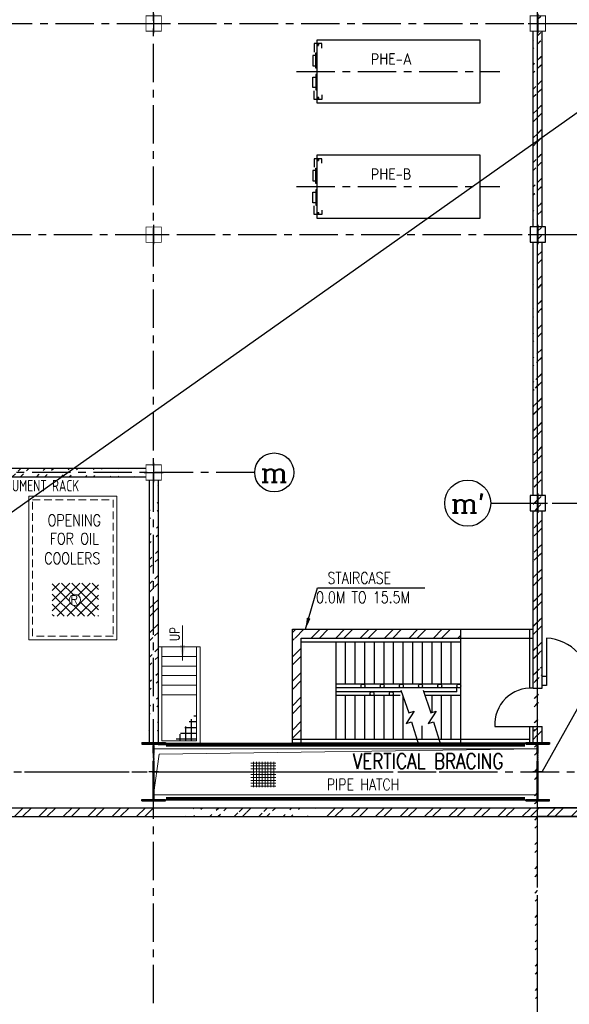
# Model space of a CAD drawing. Extents: x 18893 to 3351893, y -610358 to 406739.
# Tile 8 of 256: x 118543 to 132857, y 98213 to 123874. Entities that reach past the tile are written whole.
import ezdxf
from ezdxf.enums import TextEntityAlignment as Align

# ---------------------------------------------------------------- set-up
doc = ezdxf.new("R2010")
doc.units = 0
doc.header["$LTSCALE"] = 800
doc.header["$MEASUREMENT"] = 0
for name, pattern in [('CENTER', [2, 1.25, -0.25, 0.25, -0.25]), ('CENTER2', [1.125, 0.75, -0.125, 0.125, -0.125]), ('DASHDOT', [1, 0.5, -0.25, 0, -0.25]), ('HIDDEN', [0.375, 0.25, -0.125])]:
    doc.linetypes.add(name, pattern=pattern)
doc.layers.get('0').update_dxf_attribs({"linetype": 'CONTINUOUS'})
for name, color, linetype in [('0-7-COL', 2, 'CENTER'), ('Aux_col', 7, 'CONTINUOUS'), ('CCW PIPING', 6, 'CONTINUOUS'), ('CEN', 2, 'CENTER'), ('COL', 1, 'CENTER'), ('EQP', 1, 'CONTINUOUS'), ('FORMAT', 7, 'CONTINUOUS'), ('GRID', 8, 'CENTER'), ('GT_5', 4, 'CONTINUOUS'), ('HATCH', 9, 'CONTINUOUS'), ('STR', 2, 'CONTINUOUS'), ('WALL', 6, 'CONTINUOUS')]:
    doc.layers.add(name, color=color, linetype=linetype)
for name, color, linetype, lineweight in [('DIM', 4, 'CONTINUOUS', 13), ('M_BASE', 4, 'CONTINUOUS', 15), ('Opening', 30, 'CONTINUOUS', 15), ('T', 3, 'CONTINUOUS', 15), ('TEXT', 3, 'CONTINUOUS', 15)]:
    doc.layers.add(name, color=color, linetype=linetype, lineweight=lineweight)
doc.styles.add('D1', font='ROMAND')
doc.styles.add('ROMANC', font='romanc')
doc.styles.add('ROMANS', font='ISO9.shx', dxfattribs={"width": 0.8})
doc.styles.add('S3', font='ROMANS1.SHX', dxfattribs={"width": 0.8})
doc.styles.get("Standard").update_dxf_attribs({"font": 'ISO9'})
doc.dimstyles.get("Standard").update_dxf_attribs({"dimtxt": 0.18, "dimasz": 0.18, "dimexe": 0.18, "dimexo": 0.0625, "dimgap": 0.09, "dimtad": 0, "dimtih": 1, "dimtoh": 1, "dimdec": 4, "dimzin": 0, "dimdsep": 46, "dimtxsty": 'Standard', "dimcen": 0.09, "dimadec": 0, "dimazin": 0, "dimtfac": 1, "dimtdec": 4, "dimtofl": 0, "dimtmove": 0, "dimatfit": 3, "dimfxl": 0, "dimtolj": 1, "dimtzin": 0, "dimarcsym": 0})
pattern_1 = [(45, (46410.7, 10109.23), (-318.198, 318.198), []), (45, (46622.83, 10109.23), (-318.198, 318.198), [])]
pattern_2 = [(45, (46151.93, 5752.2), (-318.198, 318.198), []), (45, (46364.06, 5752.2), (-318.198, 318.198), [])]
pattern_3 = [(45, (46151.93, 5752.2), (-318.198, 318.198), []), (45, (46364.06, 5752.2), (-318.198, 318.198), [])]

# ---------------------------------------------------------------- blocks, each defined once
blk = doc.blocks.new('A$C5C0C65E7')
for p, q in [((-125, 0), (125, 0)), ((0, 125), (0, -125))]:
    blk.add_line(p, q)
at = {"const_width": 10, "flags": 128}
blk.add_lwpolyline([(-100, -100), (100, -100), (100, 100), (-100, 100)], close=True, dxfattribs=at)
blk = doc.blocks.new('A$C72AF697D')
at = {"xscale": 2, "yscale": 2, "zscale": 2}
blk.add_blockref('A$C5C0C65E7', (0, 0), dxfattribs=at)
blk = doc.blocks.new('*X38')
at = {"layer": 'STR', "color": 0}
for p, q in [((73943, 111200), (74120, 111200)), ((73986, 110772), (73986, 111302)), ((74136, 110772), (74136, 111188)), ((73943, 111050), (74316, 111050)), ((73943, 110900), (74513, 110900)), ((74286, 110772), (74286, 111073)), ((74436, 110772), (74436, 110959)), ((74586, 110772), (74586, 110844))]:
    blk.add_line(p, q, dxfattribs=at)
blk = doc.blocks.new('A$C41E52089')
at = {"layer": 'COL'}
h = blk.add_hatch(dxfattribs=at)
h.set_pattern_fill('ANSI31', color=256, scale=100, style=0)
h.paths.add_polyline_path([(310, -720), (0, -720), (0, -760), (310, -760)])
h.paths.add_polyline_path([(0, -720), (-310, -720), (-310, -760), (0, -760)])
h.paths.add_polyline_path([(0, 0), (-13, 0), (-13, -720), (0, -720)])
h.paths.add_polyline_path([(0, 720), (-13, 720), (-13, 0), (0, 0)])
h.paths.add_polyline_path([(12, 0), (0, 0), (0, -720), (12, -720)])
h.paths.add_polyline_path([(12, 720), (0, 720), (0, 0), (12, 0)])
h.paths.add_polyline_path([(310, 760), (0, 760), (0, 720), (12, 720), (310, 720)])
h.paths.add_polyline_path([(0, 760), (-310, 760), (-310, 720), (0, 720)])
at = {"layer": 'COL', "color": 2}
for p, q in [((0, -800), (0, 800)), ((123, 0), (-123, 0))]:
    blk.add_line(p, q, dxfattribs=at)
at = {"layer": 'COL'}
for p, q in [((-310, 760), (310, 760)), ((-310, 760), (-310, 720)), ((-310, 720), (310, 720)), ((-13, -720), (-13, 720)), ((12, -720), (12, 720)), ((310, 760), (310, 720)), ((-310, -720), (310, -720)), ((-310, -760), (-310, -720)), ((-310, -760), (310, -760)), ((310, -760), (310, -720))]:
    blk.add_line(p, q, dxfattribs=at)
blk = doc.blocks.new('A$C74C27F33')
for p, q in [((-1100, 2550), (-1100, 0)), ((-1100, 2550), (0, 2550)), ((-1000, 100), (-1000, 2550)), ((-100, 2550), (-100, 100)), ((0, 2550), (0, 0)), ((-1000, 2300), (-100, 2300)), ((-1000, 2050), (-100, 2050)), ((-1000, 1800), (-100, 1800)), ((-1000, 1550), (-100, 1550)), ((-1000, 1300), (-100, 1300)), ((0, 0), (-1100, 0)), ((-100, 100), (-1000, 100))]:
    blk.add_line(p, q)
at = {"linetype": 'Continuous', "rotation": 90}
blk.add_blockref('*X38', (110672, -73843), dxfattribs=at)
at = {"style": 'S3', "width": 0.8}
blk.add_text('UP', height=250, rotation=90, dxfattribs=at).set_placement((-543, 2883), align=Align.CENTER)
blk.add_leader([(-462, 2195), (-462, 3111)], dimstyle='Standard', override={"dimscale": 100, "dimtxt": 4, "dimasz": 4, "dimexe": 0, "dimexo": 0, "dimgap": 1, "dimtad": 0, "dimtih": 0, "dimtoh": 0, "dimdec": 0, "dimtxsty": 'ROMANS', "dimcen": 0, "dimclrd": 256, "dimclre": 256, "dimclrt": 256, "dimtdec": 0, "dimtix": 1, "dimtofl": 1, "dimtmove": 2})

msp = doc.modelspace()

# ---------------------------------------------------------------- hatches: boundary and pattern name
at = {"layer": 'HATCH'}
h = msp.add_hatch(dxfattribs=at)
h.set_pattern_fill('ANSI32', color=256, scale=1200, style=0)
h.set_pattern_definition(pattern_2)
edge = h.paths.add_edge_path()
edge.add_line((131916.71, 108973.93), (131916.71, 112573.93))
edge.add_line((132031.71, 84763.85), (132031.71, 155069.09))
edge.add_line((132146.71, 108973.93), (132146.71, 112573.93))
h = msp.add_hatch(dxfattribs=at)
h.set_pattern_fill('ANSI32', color=256, scale=1200, style=0)
h.set_pattern_definition(pattern_2)
edge = h.paths.add_edge_path()
edge.add_line((131916.71, 112973.93), (131916.71, 118072.81))
edge.add_line((132031.71, 84763.85), (132031.71, 155069.09))
edge.add_line((132146.71, 112973.93), (132146.71, 118072.81))
h = msp.add_hatch(dxfattribs=at)
h.set_pattern_fill('ANSI32', color=256, scale=1200, style=0)
h.set_pattern_definition(pattern_2)
edge = h.paths.add_edge_path()
edge.add_line((132146.71, 118472.81), (132146.71, 123573.93))
edge.add_line((131916.71, 118472.81), (131916.71, 123573.93))
h = msp.add_hatch(dxfattribs=at)
h.set_pattern_fill('ANSI32', color=256, scale=1200, style=0)
h.set_pattern_definition(pattern_3)
edge = h.paths.add_edge_path()
edge.add_line((132146.71, 118573.93), (132146.71, 123473.93))
edge.add_line((131916.71, 118573.93), (131916.71, 123473.93))
h = msp.add_hatch(dxfattribs=at)
h.set_pattern_fill('ANSI32', color=256, scale=1200, style=0)
h.set_pattern_definition(pattern_3)
edge = h.paths.add_edge_path()
edge.add_line((131916.71, 113073.93), (131916.71, 117973.93))
edge.add_line((132031.71, 97941.66), (132031.71, 105455.42))
edge.add_line((132146.71, 113073.93), (132146.71, 117973.93))
h = msp.add_hatch(dxfattribs=at)
h.set_pattern_fill('ANSI32', color=256, scale=1200, style=0)
h.set_pattern_definition(pattern_1)
edge = h.paths.add_edge_path()
edge.add_line((112231.71, 112188.93), (121831.71, 112188.93))
edge.add_line((112231.71, 111958.93), (121831.71, 111958.93))
h = msp.add_hatch(dxfattribs=at)
h.set_pattern_fill('ANSI32', color=256, scale=1200, style=0)
h.set_pattern_definition(pattern_1)
edge = h.paths.add_edge_path()
edge.add_line((122146.71, 111873.93), (122146.71, 105023.93))
edge.add_line((121916.71, 111873.93), (121916.71, 105023.93))
h = msp.add_hatch(dxfattribs=at)
h.set_pattern_fill('ANSI32', color=256, scale=1200, style=0)
h.set_pattern_definition(pattern_3)
edge = h.paths.add_edge_path()
edge.add_line((131916.71, 109073.93), (131916.71, 111073.93))
edge.add_line((132031.71, 97941.66), (132031.71, 105455.42))
edge.add_line((132146.71, 109073.93), (132146.71, 111073.93))
h = msp.add_hatch(dxfattribs=at)
h.set_pattern_fill('ANSI32', color=256, scale=1200, style=0)
h.set_pattern_definition(pattern_3)
edge = h.paths.add_edge_path()
edge.add_line((132146.71, 106455.8), (132146.71, 109386.74))
edge.add_line((131916.71, 106455.42), (131916.71, 109314.79))
h = msp.add_hatch(dxfattribs=at)
h.set_pattern_fill('ANSI32', color=256, scale=1200, style=0)
h.set_pattern_definition(pattern_2)
edge = h.paths.add_edge_path()
edge.add_line((132146.71, 107455.42), (132146.71, 108573.93))
edge.add_line((131916.71, 107455.42), (131916.71, 108573.93))
h = msp.add_hatch(dxfattribs=at)
h.set_pattern_fill('ANSI32', color=256, scale=1200, style=0)
h.set_pattern_definition([(45, (37722.15, 21252.14), (-318.198, 318.198), []), (45, (37934.3, 21252.14), (-318.198, 318.198), [])])
h.paths.add_polyline_path([(125647.74, 107988.93), (130031.71, 107988.93), (130031.71, 107758.93), (125647.74, 107758.93)])
h.paths.add_polyline_path([(125647.74, 107748.06), (125877.74, 107748.06), (125877.74, 105023.93), (125647.74, 105023.93)])
h = msp.add_hatch(dxfattribs=at)
h.set_pattern_fill('ANSI32', color=256, scale=1200, style=0)
h.set_pattern_definition([(45, (46151.93, 4292.14), (-318.198, 318.198), []), (45, (46364.06, 4292.14), (-318.198, 318.198), [])])
edge = h.paths.add_edge_path()
edge.add_line((132146.71, 104995.35), (132146.71, 105455.42))
edge.add_line((131916.71, 105023.93), (131916.71, 105455.42))
h = msp.add_hatch(dxfattribs=at)
h.set_pattern_fill('ANSI32', color=256, scale=1200, style=0)
h.set_pattern_definition(pattern_1)
h.paths.add_polyline_path([(87969.21, 103333.93), (82031.71, 103333.93), (82031.71, 103103.93), (87969.21, 103103.93)])
h.paths.add_polyline_path([(92031.71, 103333.93), (88199.21, 103333.93), (88199.21, 103103.93), (92031.71, 103103.93)])
h.paths.add_polyline_path([(102031.71, 103333.93), (92031.71, 103333.93), (92031.71, 103103.93), (102031.71, 103103.93)])
h.paths.add_polyline_path([(112031.71, 103333.93), (102031.71, 103333.93), (102031.71, 103103.93), (112031.71, 103103.93)])
h.paths.add_polyline_path([(122031.71, 103333.93), (112031.71, 103333.93), (112031.71, 103103.93), (122031.71, 103103.93)])
h = msp.add_hatch(dxfattribs=at)
h.set_pattern_fill('ANSI32', color=256, scale=1200, style=0)
h.set_pattern_definition(pattern_1)
edge = h.paths.add_edge_path()
edge.add_line((122631.71, 103103.93), (126356.71, 103103.93))
edge.add_line((122631.71, 103333.93), (126478.22, 103333.93))
h = msp.add_hatch(dxfattribs=at)
h.set_pattern_fill('ANSI32', color=256, scale=1200, style=0)
h.set_pattern_definition([(45, (46910.7, 10109.23), (-318.198, 318.198), []), (45, (47122.83, 10109.23), (-318.198, 318.198), [])])
h.paths.add_polyline_path([(144009.43, 103333.93), (126478.22, 103333.93), (126478.22, 103103.93), (143621.02, 103103.77), (143621.02, 103103.93), (143621.09, 103103.77), (144009.35, 103103.78)])
edge = h.paths.add_edge_path()
edge.add_arc((147498.12, 103281.88), 949.38, 349.191976, 363.141446)
edge.add_line((148446.07, 103333.91), (153586.97, 103333.88))
edge.add_line((153586.97, 103333.88), (153356.71, 103103.93))
edge.add_line((153356.71, 103103.93), (148430.65, 103103.85))
h.paths.add_polyline_path([(147446.07, 103103.84), (147446.07, 103333.91), (144009.43, 103333.93), (144009.35, 103103.78)])
h = msp.add_hatch(dxfattribs=at)
h.set_pattern_fill('ANSI32', color=256, scale=1200, style=0)
h.set_pattern_definition([(45, (47651.93, 5752.2), (-318.198, 318.198), []), (45, (47864.06, 5752.2), (-318.198, 318.198), [])])
edge = h.paths.add_edge_path()
edge.add_line((153586.71, 103103.93), (132031.71, 103103.74))
edge.add_line((153356.71, 103333.93), (132031.71, 103333.93))
at = {"layer": 'Opening'}
h = msp.add_hatch(dxfattribs=at)
h.set_pattern_fill('ANSI37', color=5, scale=600, angle=45, style=0)
h.set_pattern_definition([(90, (94032.656, 55974.68), (-75, 1e-14), []), (180, (94032.656, 55974.68), (-1e-14, -75), [])])
h.paths.add_polyline_path([(125215.25, 104534.52), (124567.04, 104534.52), (124567.04, 103868.08), (125215.25, 103868.08)])
at = {"layer": 'T'}
h = msp.add_hatch(dxfattribs=at)
h.set_pattern_fill('ANSI31', color=256, scale=1500, angle=450, style=0)
h.set_pattern_definition([(45, (132203.8, 101393.62), (132.5825, -132.5825), [])])
h.paths.add_polyline_path([(119388.56, 109190.6), (120595.21, 109190.6), (120595.21, 108326.6), (119388.56, 108326.6)])
h.paths.add_polyline_path([(120126.93, 108751.39, 1), (119833.42, 108751.39, 1)], flags=16)
h.paths.add_polyline_path([(120098.86, 108588.08), (119847.08, 108588.08), (119847.08, 108925.58), (120098.86, 108925.58)], flags=24)
h = msp.add_hatch(dxfattribs=at)
h.set_pattern_fill('ANSI31', color=256, scale=1500, angle=360, style=0)
h.set_pattern_definition([(135, (132203.8, 101393.62), (132.5825, 132.5825), [])])
h.paths.add_polyline_path([(119388.56, 109190.6), (120595.21, 109190.6), (120595.21, 108326.6), (119388.56, 108326.6)])
h.paths.add_polyline_path([(119833.42, 108751.39, 1), (120126.93, 108751.39, 1)], flags=16)
h.paths.add_polyline_path([(120098.86, 108588.08), (119847.08, 108588.08), (119847.08, 108925.58), (120098.86, 108925.58)], flags=24)

# ---------------------------------------------------------------- linework, layer by layer
msp.add_line((132154.97, 104273.93), (141768.29, 121533.78))
at = {"layer": '0-7-COL', "linetype": 'Continuous'}
for centre, radius in [((125172.24, 112073.93), 508.61), ((130211.48, 111273.93), 600)]:
    msp.add_circle(centre, radius, dxfattribs=at)
at = {"layer": 'Aux_col'}
for p, q in [((132037.45, 124023.93), (132037.45, 123523.93)), ((131787.45, 123773.93), (132287.45, 123773.93)), ((132237.45, 118473.93), (131837.45, 118473.93)), ((131837.45, 118473.93), (131837.45, 118073.93)), ((132037.45, 118523.93), (132037.45, 118023.93)), ((132237.45, 118073.93), (132237.45, 118473.93)), ((131787.45, 118273.93), (132287.45, 118273.93)), ((131837.45, 118073.93), (132237.45, 118073.93)), ((132237.45, 111473.93), (131837.45, 111473.93)), ((131837.45, 111473.93), (131837.45, 111073.93)), ((132037.45, 111523.93), (132037.45, 111023.93)), ((132237.45, 111073.93), (132237.45, 111473.93)), ((131787.45, 111273.93), (132287.45, 111273.93)), ((131837.45, 111073.93), (132237.45, 111073.93))]:
    msp.add_line(p, q, dxfattribs=at)
at = {"layer": 'Aux_col', "const_width": 20, "flags": 128}
msp.add_lwpolyline([(131837.45, 123573.93), (132237.45, 123573.93), (132237.45, 123973.93), (131837.45, 123973.93)], close=True, dxfattribs=at)
at = {"layer": 'CCW PIPING'}
for p, q in [((126341.99, 123216.61), (126284.44, 123216.61)), ((126341.99, 123216.61), (126284.44, 123216.61)), ((126313.21, 123187.84), (126313.21, 123245.38)), ((126313.21, 123187.84), (126313.21, 123245.38)), ((126278.71, 123115.61), (126281.71, 123115.61)), ((126278.71, 122582.61), (126281.71, 122582.61)), ((126278.71, 122465.61), (126281.71, 122465.61)), ((126341.99, 121831.61), (126284.44, 121831.61)), ((126313.21, 121860.38), (126313.21, 121802.84)), ((126278.71, 120115.61), (126281.71, 120115.61)), ((126341.99, 120216.61), (126284.44, 120216.61)), ((126341.99, 120216.61), (126284.44, 120216.61)), ((126313.21, 120187.84), (126313.21, 120245.38)), ((126313.21, 120187.84), (126313.21, 120245.38)), ((126278.71, 119582.61), (126281.71, 119582.61)), ((126278.71, 119465.61), (126281.71, 119465.61)), ((126341.99, 118831.61), (126284.44, 118831.61)), ((126313.21, 118860.38), (126313.21, 118802.84))]:
    msp.add_line(p, q, dxfattribs=at)
for points in [[(126413.21, 123134.11), (126413.21, 123251.61), (126213.21, 123251.61), (126213.21, 123026.91)], [(126413.21, 123134.11), (126413.21, 123251.61), (126213.21, 123251.61), (126213.21, 123026.91)], [(126413.21, 121914.11), (126413.21, 121796.61), (126213.21, 121796.61), (126213.21, 122021.31)], [(126413.21, 120134.11), (126413.21, 120251.61), (126213.21, 120251.61), (126213.21, 120026.91)], [(126413.21, 120134.11), (126413.21, 120251.61), (126213.21, 120251.61), (126213.21, 120026.91)], [(126413.21, 118914.11), (126413.21, 118796.61), (126213.21, 118796.61), (126213.21, 119021.31)]]:
    msp.add_lwpolyline(points, dxfattribs=at)
at = {"layer": 'CCW PIPING', "color": 1}
for points in [[(126281.71, 122670.11), (126281.71, 122943.11), (126181.71, 122943.11), (126181.71, 122670.11)], [(126281.71, 122670.11), (126281.71, 122943.11), (126181.71, 122943.11), (126181.71, 122670.11)], [(126278.71, 123006.49), (126278.71, 122606.74), (126256.06, 122606.74), (126256.06, 123006.49)], [(126278.71, 123006.49), (126278.71, 122606.74), (126256.06, 122606.74), (126256.06, 123006.49)], [(126278.71, 122041.74), (126278.71, 122441.49), (126256.06, 122441.49), (126256.06, 122041.74)], [(126281.71, 122378.11), (126281.71, 122105.11), (126181.71, 122105.11), (126181.71, 122378.11)], [(126281.71, 119670.11), (126281.71, 119943.11), (126181.71, 119943.11), (126181.71, 119670.11)], [(126281.71, 119670.11), (126281.71, 119943.11), (126181.71, 119943.11), (126181.71, 119670.11)], [(126278.71, 120006.49), (126278.71, 119606.74), (126256.06, 119606.74), (126256.06, 120006.49)], [(126278.71, 120006.49), (126278.71, 119606.74), (126256.06, 119606.74), (126256.06, 120006.49)], [(126281.71, 119378.11), (126281.71, 119105.11), (126181.71, 119105.11), (126181.71, 119378.11)], [(126278.71, 119041.74), (126278.71, 119441.49), (126256.06, 119441.49), (126256.06, 119041.74)]]:
    msp.add_lwpolyline(points, close=True, dxfattribs=at)
at = {"layer": 'CCW PIPING'}
for centre in [(126313.21, 123216.61), (126313.21, 123216.61), (126313.21, 121831.61), (126313.21, 120216.61), (126313.21, 120216.61), (126313.21, 118831.61)]:
    msp.add_circle(centre, 10, dxfattribs=at)
at = {"layer": 'CEN'}
for p, q in [((125749.47, 122523.93), (131048.15, 122523.93)), ((125749.47, 119523.93), (131048.15, 119523.93))]:
    msp.add_line(p, q, dxfattribs=at)
at = {"layer": 'CEN', "linetype": 'CENTER2'}
for p, q in [((126207.9, 122524.11), (126345.34, 122524.11)), ((126207.9, 122524.11), (126345.34, 122524.11)), ((126207.9, 119524.11), (126345.34, 119524.11)), ((126207.9, 119524.11), (126345.34, 119524.11))]:
    msp.add_line(p, q, dxfattribs=at)
at = {"layer": 'EQP', "flags": 128}
for points in [[(126281.71, 121703.93), (130531.71, 121703.93), (130531.71, 123343.93), (126281.71, 123343.93)], [(126281.71, 118703.93), (130531.71, 118703.93), (130531.71, 120343.93), (126281.71, 120343.93)]]:
    msp.add_lwpolyline(points, close=True, dxfattribs=at)
at = {"layer": 'FORMAT', "flags": 128}
for points in [[(128473.3, 106396.31), (128677.34, 105806.13), (128816.74, 105855.7), (128606.57, 105533.33), (128747.86, 105576.78), (128928.86, 104988.06)], [(129048.42, 106396.31), (129252.46, 105806.13), (129391.87, 105855.7), (129181.69, 105533.33), (129322.98, 105576.78), (129503.99, 104988.06)]]:
    msp.add_lwpolyline(points, dxfattribs=at)
at = {"layer": 'GRID', "linetype": 'CENTER2', "ltscale": 4}
for p, q in [((132031.71, 97857.44), (132031.71, 170872.9)), ((132031.71, 106455.8, -182388.6), (132031.71, 127339.75)), ((118666.7, 104273.93), (130666.7, 104273.93))]:
    msp.add_line(p, q, dxfattribs=at)
at = {"layer": 'GRID'}
for p, q in [((132031.71, 98060.72), (132031.71, 165072.4)), ((122031.71, 98244.07), (122031.71, 142341.3)), ((111471.81, 123773.93), (155634.78, 123773.93)), ((111433.17, 118273.93), (155400.43, 118273.93)), ((124663.63, 112073.93), (71037.64, 112073.93)), ((130811.48, 111273.93), (155643.21, 111273.93)), ((53190.34, 104273.93), (165293.46, 104273.93))]:
    msp.add_line(p, q, dxfattribs=at)
at = {"layer": 'GT_5'}
msp.add_line((217374.11, 181087.17), (39024.11, 54937.17), dxfattribs=at)
at = {"layer": 'M_BASE', "linetype": 'HIDDEN'}
msp.add_lwpolyline([(120976.71, 107808.93), (118876.71, 107808.93), (118876.71, 111358.93), (120976.71, 111358.93)], close=True, dxfattribs=at)
at = {"layer": 'Opening'}
for points in [[(121076.71, 107708.93), (118776.71, 107708.93), (118776.71, 111458.93), (121076.71, 111458.93)], [(122031.71, 104873.93), (132031.71, 104873.93), (132031.71, 103673.93), (122031.71, 103673.93)]]:
    msp.add_lwpolyline(points, close=True, dxfattribs=at)
msp.add_lwpolyline([(122031.71, 103673.93), (122179.08, 104732.1), (132031.71, 104873.93)], dxfattribs=at)
at = {"layer": 'STR'}
for p, q in [((130031.71, 106258.93), (130031.71, 107988.93)), ((126781.71, 105123.93, -370380.35), (126781.71, 107658.93, -14056.18)), ((127031.71, 106558.93), (127031.71, 107658.93)), ((127281.71, 106558.93), (127281.71, 107658.93)), ((127531.71, 106558.93), (127531.71, 107658.93)), ((127781.71, 106558.93), (127781.71, 107658.93)), ((128031.71, 106558.93), (128031.71, 107658.93)), ((128281.71, 106558.93), (128281.71, 107658.93)), ((128531.71, 106558.93), (128531.71, 107658.93)), ((128781.71, 106558.93), (128781.71, 107658.93)), ((129031.71, 106558.93), (129031.71, 107658.93)), ((129281.71, 106558.93), (129281.71, 107658.93)), ((129531.71, 106558.93), (129531.71, 107658.93)), ((129781.71, 106558.93), (129781.71, 107658.93)), ((130031.71, 106558.93), (126781.71, 106558.93)), ((129931.71, 106458.93), (126781.71, 106458.93)), ((128486.23, 106358.93), (126781.71, 106358.93)), ((128455.48, 106258.93), (126781.71, 106258.93)), ((127031.71, 105123.93), (127031.71, 106258.93)), ((127281.71, 105123.93), (127281.71, 106258.93)), ((127531.71, 105123.93), (127531.71, 106258.93)), ((127781.71, 105123.93), (127781.71, 106258.93)), ((128031.71, 105123.93), (128031.71, 106258.93)), ((128281.71, 105123.93), (128281.71, 106258.93)), ((129931.71, 106358.93), (129061.35, 106358.93)), ((130031.71, 106258.93), (129095.92, 106258.93)), ((129281.71, 105816.53), (129281.71, 106258.93)), ((129531.71, 105123.93), (129531.71, 106258.93)), ((129781.71, 105123.93), (129781.71, 106258.93)), ((129931.71, 106358.93), (129931.71, 106458.93)), ((130031.71, 105023.93, -370380.35), (130031.71, 106258.93)), ((128531.71, 105123.93), (128531.71, 106227.35)), ((129026.71, 105123.93), (129026.71, 105466.65))]:
    msp.add_line(p, q, dxfattribs=at)
at = {"layer": 'STR', "color": 7, "linetype": 'DASHDOT', "const_width": 100}
for points in [[(122356.33, 104978.11), (131706.33, 104978.11)], [(122356.33, 103569.75), (131706.33, 103569.75)]]:
    msp.add_lwpolyline(points, dxfattribs=at)
at = {"layer": 'STR'}
for centre in [(127483.56, 106508.93), (127983.56, 106508.93), (128483.56, 106508.93), (128983.56, 106508.93), (129483.56, 106508.93), (129982.08, 106508.93), (127720.59, 106308.93), (128220.59, 106308.93)]:
    msp.add_circle(centre, 50, dxfattribs=at)
at = {"layer": 'T'}
msp.add_circle((119980.17, 108751.39), 146.76, dxfattribs=at)
at = {"layer": 'WALL'}
for p, q in [((131916.71, 118472.81), (131916.71, 123573.93)), ((131916.71, 118573.93), (131916.71, 123473.93)), ((132146.71, 118472.81), (132146.71, 123573.93)), ((132146.71, 118573.93), (132146.71, 123473.93)), ((131916.71, 111473.93), (131916.71, 118072.81)), ((132146.71, 111473.93), (132146.71, 118072.81)), ((131916.71, 111573.93), (131916.71, 117973.93)), ((132146.71, 111573.93), (132146.71, 117973.93)), ((112231.71, 112188.93), (121831.71, 112188.93)), ((112231.71, 111958.93), (121831.71, 111958.93)), ((121916.71, 111873.93), (121916.71, 105023.93)), ((122146.71, 111873.93), (122146.71, 105023.93)), ((131916.71, 106455.8, -182388.6), (131916.71, 111073.93)), ((131916.71, 106455.8, -182388.6), (131916.71, 110973.93)), ((132146.71, 106455.8, -182388.6), (132146.71, 111073.93)), ((132146.71, 106455.8, -182388.6), (132146.71, 110973.93)), ((125647.74, 105023.93, -370380.35), (125647.74, 107988.93)), ((125647.74, 107988.93), (131916.71, 107988.93)), ((131816.71, 107988.93), (131816.71, 106455.64)), ((125877.74, 107758.93, -370380.35), (131916.71, 107758.93, 16517.03)), ((125877.74, 105023.93, -370380.35), (125877.74, 107758.93, -370380.35)), ((125877.74, 107658.93, -370380.35), (130031.71, 107658.93, -370380.35)), ((132264.71, 107753.93), (132264.71, 106523.93)), ((132264.71, 106753.93), (132146.71, 106753.93)), ((132264.71, 106523.93), (132146.71, 106523.93)), ((131816.71, 106455.64), (131816.71, 106455.21)), ((131916.71, 106455.8), (132146.71, 106455.8)), ((130916.71, 105455.42), (132146.71, 105455.42)), ((131816.71, 105455.42), (131816.71, 105023.93)), ((131916.71, 105065.91), (131916.71, 105455.42)), ((132146.71, 105023.93), (132146.71, 105455.42)), ((125647.74, 105123.93, -370380.35), (131816.71, 105123.93, 150805.98)), ((125647.74, 105023.93, -370380.35), (131816.71, 105023.93, -370380.35)), ((131916.71, 105023.93), (131916.71, 105107.9)), ((132146.71, 105023.93), (132146.71, 105107.9)), ((82031.71, 103333.93), (122631.71, 103333.93)), ((122631.71, 103333.93), (126478.22, 103333.93)), ((126478.22, 103333.93), (147446.07, 103333.93)), ((153356.71, 103333.93), (132031.71, 103333.93)), ((136031.71, 103333.93), (132146.71, 103333.93)), ((82031.71, 103103.93), (122631.71, 103103.93)), ((122631.71, 103103.93), (126356.71, 103103.93)), ((126356.71, 103103.93), (147446.07, 103103.93)), ((153586.71, 103103.93), (132031.71, 103103.74)), ((136031.71, 103103.93), (132146.71, 103103.93))]:
    msp.add_line(p, q, dxfattribs=at)
for centre, radius, start, end in [((132215.53, 106576.06), 1178.9, 357.465713, 87.60864), ((131864.66, 105507.47), 949.38, 86.857162, 183.142838)]:
    msp.add_arc(centre, radius, start, end, dxfattribs=at)

# ---------------------------------------------------------------- block references
at = {"layer": 'Aux_col'}
for p in [(122031.71, 123773.93), (122031.71, 118273.93)]:
    msp.add_blockref('A$C72AF697D', p, dxfattribs=at)
at = {"layer": 'Aux_col', "xscale": 2, "yscale": 2, "zscale": 2}
msp.add_blockref('A$C5C0C65E7', (122031.71, 112073.93), dxfattribs=at)
at = {"layer": 'COL'}
for p in [(122031.71, 104273.93), (132031.71, 104273.93), (132031.71, 104273.93)]:
    msp.add_blockref('A$C41E52089', p, dxfattribs=at)
at = {"layer": 'DIM'}
msp.add_blockref('A$C74C27F33', (123246.71, 104978.11), dxfattribs=at)

# ---------------------------------------------------------------- texts
at = {"layer": '0-7-COL', "color": 4, "linetype": 'Continuous', "style": 'ROMANC'}
msp.add_text("m'", height=500, dxfattribs=at).set_placement((130211.48, 111273.93), align=Align.MIDDLE)
at = {"layer": 'T', "style": 'D1'}
msp.add_text('R', height=225, dxfattribs=at).set_placement((119860.47, 108644.33))
at = {"layer": 'T', "style": 'S3', "width": 0.8}
msp.add_text('VERTICAL BRACING', height=400, dxfattribs=at).set_placement((127221.16, 104351.55))
at = {"layer": 'T', "insert": (125798.91, 109471.76, 321285.15), "char_height": 300, "width": 3893.7978, "attachment_point": 1, "style": 'S3'}
msp.add_mtext('{\\W3.6991; }STAIRCASE \\P{\\W2.24646; }0.0M TO 15.5M', dxfattribs=at)
at = {"layer": 'TEXT', "style": 'ROMANS'}
for s, p in [('PHE-A', (127687.93, 122700.99)), ('PHE-B', (127687.93, 119700.99))]:
    msp.add_text(s, height=300, dxfattribs=at).set_placement(p)
at = {"layer": 'TEXT', "style": 'ROMANC'}
msp.add_text('m', height=500, dxfattribs=at).set_placement((125172.24, 112073.93), align=Align.MIDDLE)
at = {"layer": 'TEXT', "width": 0.8}
for s, style, p in [('INSTRUMENT RACK', 'ROMANS', (118830.8, 111578.74)), ('PIPE HATCH', 'S3', (127486.98, 103791.49))]:
    msp.add_text(s, height=300, dxfattribs=dict(at, style=style)).set_placement(p, align=Align.CENTER)
at = {"layer": 'TEXT', "style": 'S3', "width": 0.8}
for s, p in [('OPENING', (119965.62, 110826.72)), (' FOR OIL ', (119965.62, 110346.14)), ('COOLERS', (119913.73, 109835.63))]:
    msp.add_text(s, height=300, dxfattribs=at).set_placement(p, align=Align.MIDDLE)

# ---------------------------------------------------------------- leaders
msp.add_leader([(125986.09, 107988.93), (126300.13, 109067.34), (129090.62, 109067.34)], dimstyle='Standard', override={"dimtxt": 350, "dimasz": 300, "dimexe": 0, "dimexo": 0, "dimgap": 100, "dimtad": 0, "dimtih": 0, "dimtoh": 0, "dimdec": 0, "dimtxsty": 'ROMANS', "dimcen": 0, "dimclrd": 9, "dimclre": 9, "dimclrt": 256, "dimtdec": 0, "dimtix": 1, "dimtofl": 1, "dimatfit": 0})

doc.saveas('drawing.dxf')
